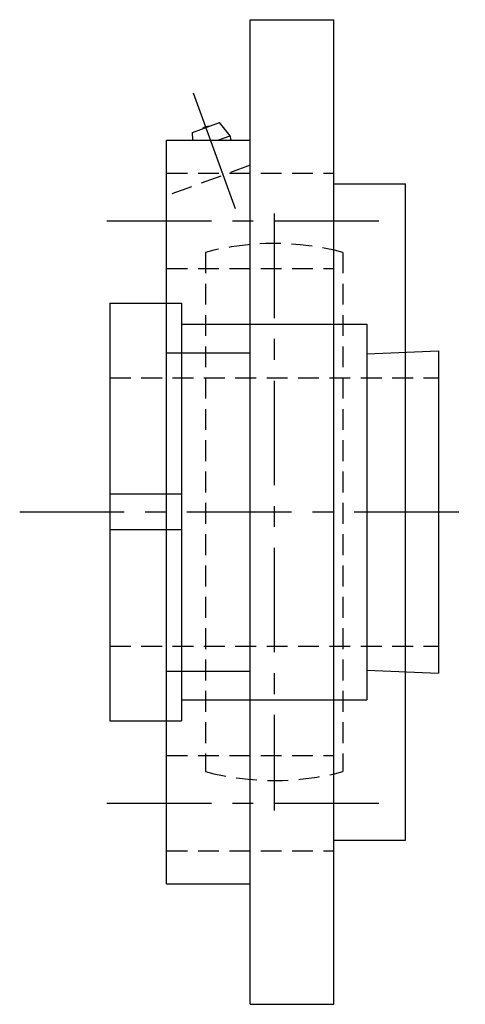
# Model space of a CAD drawing. Extents: x -93 to 207, y -93 to 207.
# Tile 10 of 11: x 132 to 207, y -83 to 82. Entities that reach past the tile are written whole.
import ezdxf

# ---------------------------------------------------------------- set-up
doc = ezdxf.new("R2010")
doc.units = 0
doc.header["$LTSCALE"] = 14
doc.linetypes.add('CENTER', pattern=[2, 1.25, -0.25, 0.25, -0.25])
doc.linetypes.add('HIDDEN', pattern=[0.375, 0.25, -0.125])
doc.layers.get('0').update_dxf_attribs({"linetype": 'CONTINUOUS'})
doc.layers.add('CENTER', color=1, linetype='CENTER')
doc.layers.add('HIDDEN', color=3, linetype='HIDDEN')

msp = doc.modelspace()

# ---------------------------------------------------------------- linework, layer by layer
for p, q in [((171.1, 82.5), (185.1, 82.5)), ((171.1, -82.5), (171.1, 82.5)), ((185.1, -82.5), (185.1, 82.5)), ((161.44, 63.62), (165.95, 65.27)), ((167.72, 63.04), (165.95, 65.27)), ((161.47, 62.29), (161.44, 63.62)), ((165.67, 62.29), (167.72, 63.04)), ((157.1, -62.29), (157.1, 62.29)), ((157.1, 62.29), (171.1, 62.29)), ((185.1, 55), (197.1, 55)), ((197.1, -55), (197.1, 55)), ((147.6, 35), (159.6, 35)), ((147.6, 35), (147.6, -35)), ((159.6, 35), (159.6, -35)), ((159.6, 31.5), (190.6, 31.5)), ((190.6, 31.5), (190.6, -31.5)), ((157.1, 26.69), (171.1, 26.69)), ((190.6, 26.5), (202.6, 27)), ((202.6, 27), (202.6, -27)), ((159.6, 3), (147.6, 3)), ((159.6, -3), (147.6, -3)), ((157.1, -26.69), (171.1, -26.69)), ((190.6, -26.5), (202.6, -27)), ((159.6, -31.5), (190.6, -31.5)), ((147.6, -35), (159.6, -35)), ((185.1, -55), (197.1, -55)), ((157.1, -62.29), (171.1, -62.29)), ((171.1, -82.5), (185.1, -82.5))]:
    msp.add_line(p, q)
for centre, radius, start, end in [((164.2, 63.05), 1.59, 89.555, 130.445), ((164.62, 61.91), 3.3, 6.6549, 20)]:
    msp.add_arc(centre, radius, start, end)
at = {"layer": 'CENTER', "linetype": 'CONTINUOUS'}
msp.add_line((168.65, 50.82), (161.61, 70.18), dxfattribs=at)
at = {"layer": 'CENTER'}
for p, q in [((175.1, 50), (175.1, -50)), ((147.1, 48.79), (195.1, 48.79)), ((132.5, 0), (207.1, 0)), ((147.1, -48.79), (195.1, -48.79))]:
    msp.add_line(p, q, dxfattribs=at)
at = {"layer": 'HIDDEN'}
for p, q in [((171.1, 58.1), (157.1, 53)), ((157.1, 56.79), (185.1, 56.79)), ((163.6, 43.51), (163.6, -43.51)), ((186.6, 43.51), (186.6, -43.51)), ((157.1, 40.79), (185.1, 40.79)), ((147.6, 22.5), (202.6, 22.5)), ((147.6, -22.5), (202.6, -22.5)), ((157.1, -40.79), (185.1, -40.79)), ((157.1, -56.79), (185.1, -56.79))]:
    msp.add_line(p, q, dxfattribs=at)
for start, end in [(75.1935, 104.8065), (255.1935, 284.8065)]:
    msp.add_arc((175.1, 0), 45, start, end, dxfattribs=at)

doc.saveas('drawing.dxf')
